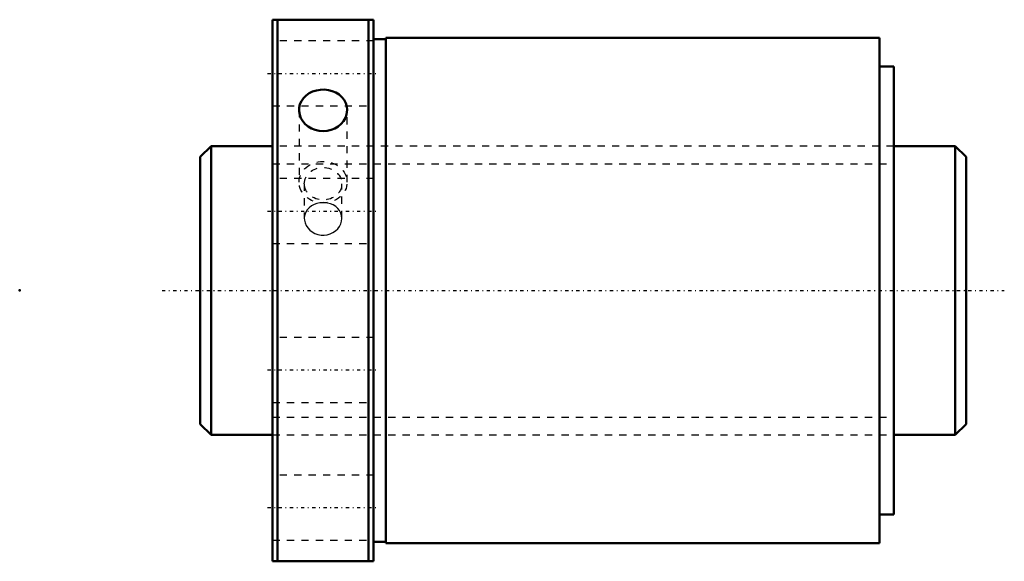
# Model space of a CAD drawing. Header units: millimetres. Extents: x -35 to 101, y -38 to 38.
import ezdxf

# ---------------------------------------------------------------- set-up
doc = ezdxf.new("R2010")
doc.units = ezdxf.units.MM
doc.linetypes.add('Center', pattern=[1.5, 0.45, -0.5, 0.05, -0.5])
doc.linetypes.add('Dashed', pattern=[2, 1, -1])
for name, color, linetype, lineweight in [('2d ConnectionPoints', 7, 'Continuous', 50), ('AM_0', 7, 'Continuous', 50), ('AM_5', 3, 'Continuous', 25), ('AM_7', 7, 'Center', 25), ('AM_9', 6, 'Dashed', 25)]:
    doc.layers.add(name, color=color, linetype=linetype, lineweight=lineweight)

# ---------------------------------------------------------------- blocks, each defined once
blk = doc.blocks.new('1_SDA_V_serieSDA4040VA_4nut_0_in_SDA4040VA_4G0_106LC0_0G000__0')
at = {"layer": 'AM_0'}
for p, q in [((0, 37.5), (0, -37.5)), ((14, 37.5), (0, 37.5)), ((0.7, 37.5), (0.7, -37.5)), ((13.3, 37.5), (13.3, -37.5)), ((14, 37.5), (14, -37.5)), ((15.7, 34.8), (14, 34.8)), ((15.7, 35), (15.7, -35)), ((84, 35), (15.7, 35)), ((84, 35), (84, -35)), ((86, 31), (84, 31)), ((86, 31), (86, -31)), ((84, -31), (86, -31)), ((14, -34.8), (15.7, -34.8)), ((15.7, -35), (84, -35)), ((0, -37.5), (14, -37.5))]:
    blk.add_line(p, q, dxfattribs=at)
for points in [[(10.32, 25), (10.28, 25.48), (10.14, 25.95), (9.91, 26.38), (9.6, 26.77), (9.21, 27.12), (8.76, 27.4), (8.27, 27.61), (7.73, 27.75), (7.18, 27.82), (6.62, 27.8), (6.07, 27.71), (5.55, 27.54), (5.07, 27.31), (4.64, 27), (4.28, 26.64), (4, 26.23), (3.8, 25.78), (3.7, 25.31), (3.68, 25)], [(3.68, 25), (3.68, 24.82), (3.76, 24.34), (3.94, 23.88), (4.19, 23.44), (4.53, 23.05), (4.94, 22.71), (5.41, 22.43), (5.92, 22.23), (6.47, 22.11), (7.02, 22.07), (7.58, 22.11), (8.12, 22.24), (8.63, 22.45), (9.09, 22.73), (9.5, 23.07), (9.83, 23.47), (10.08, 23.91), (10.25, 24.38), (10.32, 25)]]:
    blk.add_lwpolyline(points, dxfattribs=at)
at = {"layer": 'AM_7'}
for p, q in [((-0.7, 30.05), (14.7, 30.05)), ((-0.7, 11), (14.7, 11)), ((-0.7, -11), (14.7, -11)), ((-0.7, -30.05), (14.7, -30.05))]:
    blk.add_line(p, q, dxfattribs=at)
at = {"layer": 'AM_9'}
for p, q in [((14, 34.55), (0, 34.55)), ((0, 25.55), (14, 25.55)), ((3.68, 25), (3.68, 15)), ((10.32, 15), (10.32, 25)), ((86, 20), (0, 20)), ((14, 15.5), (0, 15.5)), ((4.4, 14.79), (4.4, 10)), ((9.6, 10), (9.6, 14.79)), ((7.17, 12.16), (7, 12.17)), ((0, 6.5), (14, 6.5)), ((14, -6.5), (0, -6.5)), ((0, -15.5), (14, -15.5)), ((0, -20), (86, -20)), ((14, -25.55), (0, -25.55)), ((0, -34.55), (14, -34.55))]:
    blk.add_line(p, q, dxfattribs=at)
for points in [[(7, 12.17), (6.57, 12.14), (6.14, 12.05), (5.75, 11.91), (5.38, 11.71), (5.07, 11.47), (4.8, 11.18), (4.6, 10.86), (4.47, 10.5), (4.4, 10.13), (4.4, 10)], [(9.6, 10), (9.57, 10.36), (9.46, 10.73), (9.28, 11.06), (9.04, 11.36), (8.75, 11.62), (8.4, 11.84), (8.01, 12), (7.59, 12.11), (7.17, 12.16)], [(4.4, 10), (4.42, 9.75), (4.5, 9.38), (4.65, 9.01), (4.87, 8.68), (5.15, 8.37), (5.48, 8.12), (5.87, 7.91), (6.27, 7.76), (6.71, 7.68), (7.14, 7.67), (7.57, 7.72), (7.98, 7.84), (8.37, 8.03), (8.72, 8.26), (9.02, 8.55), (9.27, 8.88), (9.45, 9.24), (9.56, 9.61), (9.6, 9.99), (9.6, 10)]]:
    blk.add_lwpolyline(points, dxfattribs=at)
for centre, major_axis in [((7, 15), (-3.32, 0)), ((7, 14.79), (-2.6, 0))]:
    blk.add_ellipse(centre, major_axis=major_axis, ratio=0.866025, dxfattribs=at)
blk = doc.blocks.new('2_000SDA4040VA_40Shaft_0_in_SDA4040VA_4G0_106LC0_0G000__0')
at = {"layer": 'AM_0'}
for p, q in [((-8.5, 20), (-10, 18.5)), ((0, 20), (-8.5, 20)), ((-8.5, 20), (-8.5, -20)), ((94.5, 20), (86, 20)), ((96, 18.5), (94.5, 20)), ((94.5, 20), (94.5, -20)), ((-10, 18.5), (-10, -18.5)), ((96, 18.5), (96, -18.5)), ((-10, -18.5), (-8.5, -20)), ((94.5, -20), (96, -18.5)), ((-8.5, -20), (0, -20)), ((86, -20), (94.5, -20))]:
    blk.add_line(p, q, dxfattribs=at)
at = {"layer": 'AM_5', "linetype": 'Dashed'}
for p, q in [((0, 17.5465), (86, 17.5465)), ((0, -17.5465), (86, -17.5465))]:
    blk.add_line(p, q, dxfattribs=at)
at = {"layer": 'AM_7'}
blk.add_line((-15.3, 0), (101.3, 0), dxfattribs=at)
at = {"layer": 'AM_9'}
for p, q in [((86, 20), (0, 20)), ((0, -20), (86, -20))]:
    blk.add_line(p, q, dxfattribs=at)

msp = doc.modelspace()

# ---------------------------------------------------------------- linework, layer by layer
at = {"layer": '2d ConnectionPoints'}
for p in [(-35, 0), (0, 0), (96, 0)]:
    msp.add_point(p, dxfattribs=at)

# ---------------------------------------------------------------- block references
for name in ['1_SDA_V_serieSDA4040VA_4nut_0_in_SDA4040VA_4G0_106LC0_0G000__0', '2_000SDA4040VA_40Shaft_0_in_SDA4040VA_4G0_106LC0_0G000__0']:
    msp.add_blockref(name, (0, 0))

doc.saveas('drawing.dxf')
